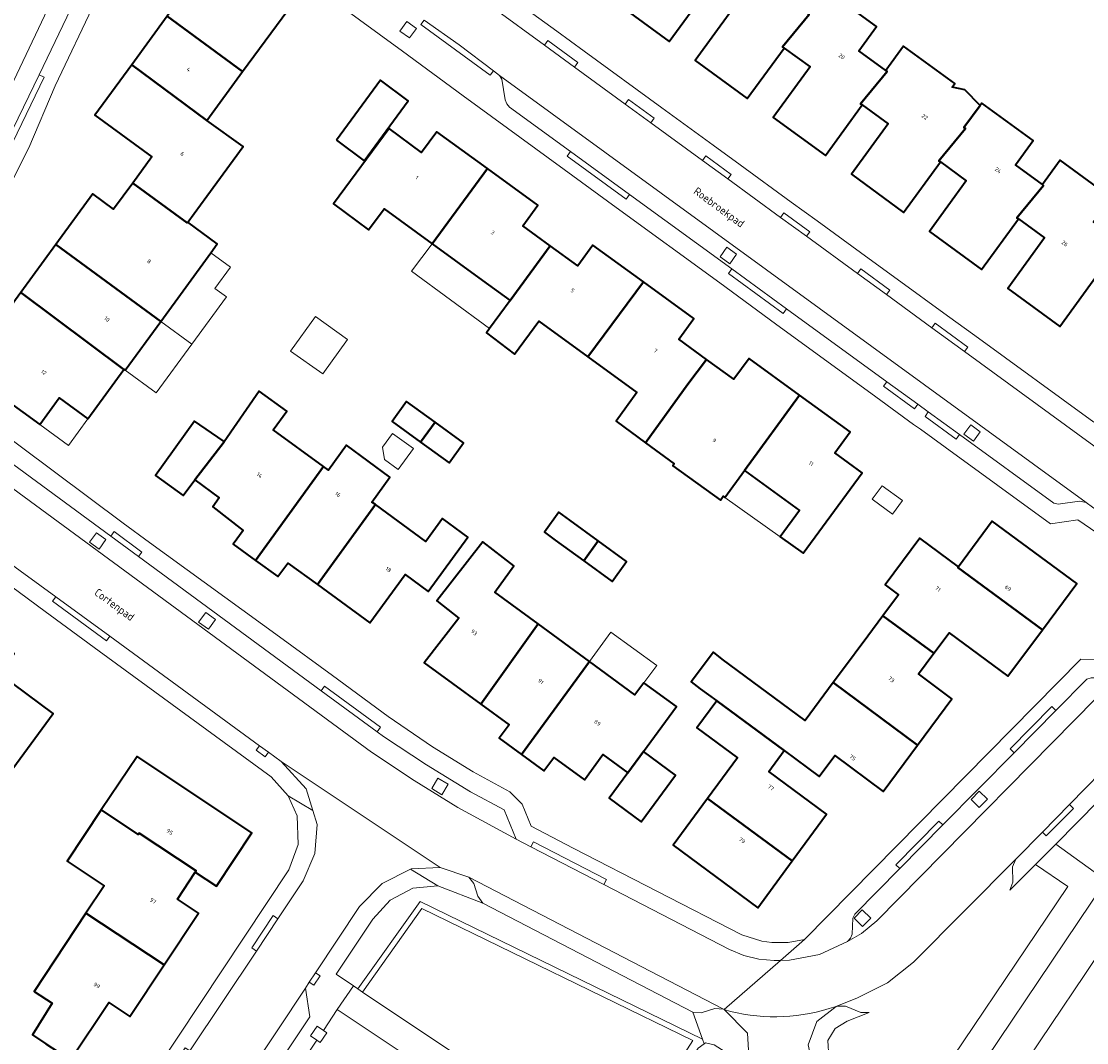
# Model space of a CAD drawing. Header units: metres. Extents: x 183400 to 185591, y 327112 to 329102.
# Tile 65 of 107: x 184571 to 184666, y 327967 to 328058. Entities that reach past the tile are written whole.
import ezdxf

# ---------------------------------------------------------------- set-up
doc = ezdxf.new("R2010")
doc.units = ezdxf.units.M
for name, color, linetype, lineweight in [('B-WE-GR-GRAS-GV', 60, 'Continuous', 13), ('B-WE-GR-GROENVOORZIENING-GV', 80, 'Continuous', 18), ('B-WE-GR-HAAG-GV', 90, 'GR-HAAG1', 13), ('B-WE-IE-MEUBILAIR_WEGMEUBILAIR-GV', 7, 'Continuous', 18), ('B-WE-OG-BEBOUWING-GV', 7, 'Continuous', 35), ('B-WE-OG-BEBOUWING_HUISNUMMER-T18', 10, 'Continuous', 18), ('B-WE-OG-BEBOUWING_LUIFEL-GV', 7, 'Continuous', 18), ('B-WE-OG-BEBOUWING_OVERIG-GV', 7, 'Continuous', 18), ('B-WE-OG-BEBOUWING_STRAATNAAM-T35', 50, 'Continuous', 35), ('B-WE-OG-TERREIN_ERF-GV', 7, 'Continuous', 18), ('B-WE-VH-ONVERHARD-GV', 252, 'Continuous', 18), ('B-WE-VH-VERHARDING_ASFALT-GV', 252, 'Continuous', 18), ('B-WE-VH-VERHARDING_BETON-GV', 252, 'Continuous', 18), ('B-WE-VH-VERHARDING_BETONSTRAATSTEEN-GV', 252, 'Continuous', 18), ('B-WE-VH-VERHARDING_TEGEL-GV', 252, 'Continuous', 18)]:
    doc.layers.add(name, color=color, linetype=linetype, lineweight=lineweight)
doc.styles.add('NLCS-ISO-M200-T25', font='NLCS-ISO.ttf')
doc.linetypes.add('GR-HAAG1', pattern='A,6,[176,NLCS.SHX,S=0.125,R=0,X=0,Y=0],-2', length=8)

msp = doc.modelspace()

# ---------------------------------------------------------------- linework, layer by layer
at = {"layer": 'B-WE-GR-GRAS-GV', "flags": 128}
msp.add_lwpolyline([(184623.987, 327956.216), (184630.906, 327966.978), (184606.68, 327978.798), (184601.349, 327971.328), (184619.858, 327958.972), (184622.182, 327957.421), (184623.987, 327956.216)], close=True, dxfattribs=at)
at = {"layer": 'B-WE-GR-GROENVOORZIENING-GV', "flags": 128}
for points in [[(184612.128, 327979.265), (184608.105, 327980.83), (184605.849, 327980.624), (184603.832, 327979.539), (184602.292, 327977.843), (184599.016, 327972.928), (184600.549, 327971.877), (184600.937, 327971.611), (184606.519, 327979.433), (184631.765, 327967.115), (184630.906, 327969.516), (184612.128, 327979.265)], [(184623.987, 327956.216), (184622.182, 327953.408), (184622.685, 327953.076), (184631.386, 327966.292), (184631.92, 327966.681), (184631.765, 327967.115), (184606.519, 327979.433), (184600.937, 327971.611), (184601.349, 327971.328), (184606.68, 327978.798), (184630.906, 327966.978), (184623.987, 327956.216)]]:
    msp.add_lwpolyline(points, close=True, dxfattribs=at)
at = {"layer": 'B-WE-GR-HAAG-GV', "flags": 128}
for points in [[(184600.937, 327971.611), (184606.519, 327979.433), (184631.765, 327967.115), (184630.906, 327969.516), (184612.128, 327979.265), (184608.105, 327980.83), (184605.849, 327980.624), (184603.832, 327979.539), (184602.292, 327977.843), (184599.016, 327972.928), (184600.549, 327971.877), (184600.937, 327971.611)], [(184631.92, 327966.681), (184631.765, 327967.115), (184606.519, 327979.433), (184600.937, 327971.611), (184601.349, 327971.328), (184606.68, 327978.798), (184630.906, 327966.978), (184623.987, 327956.216), (184622.182, 327953.408), (184622.685, 327953.076), (184631.386, 327966.292), (184631.92, 327966.681)]]:
    msp.add_lwpolyline(points, close=True, dxfattribs=at)
at = {"layer": 'B-WE-IE-MEUBILAIR_WEGMEUBILAIR-GV', "flags": 128}
for points in [[(184605.341, 328058.162), (184604.704, 328057.289), (184605.567, 328056.694), (184606.183, 328057.536), (184605.341, 328058.162)], [(184633.965, 328037.974), (184633.356, 328037.108), (184633.785, 328036.796), (184634.214, 328036.484), (184634.834, 328037.335), (184633.965, 328037.974)], [(184656.634, 328021.452), (184655.78, 328022.077), (184655.161, 328021.22), (184656.022, 328020.594), (184656.634, 328021.452)], [(184578.397, 328011.801), (184577.556, 328012.418), (184576.928, 328011.576), (184577.789, 328010.959), (184578.397, 328011.801)], [(184588.214, 328004.666), (184587.337, 328005.267), (184586.697, 328004.403), (184587.575, 328003.789), (184588.214, 328004.666)], [(184608.466, 327988.977), (184609.017, 327989.909), (184608.111, 327990.457), (184607.55, 327989.527), (184608.466, 327988.977)], [(184655.807, 327988.542), (184656.532, 327987.829), (184657.263, 327988.584), (184656.537, 327989.286), (184655.807, 327988.542)], [(184646.827, 327977.945), (184646.077, 327978.681), (184645.342, 327977.932), (184646.096, 327977.192), (184646.827, 327977.945)], [(184597.28, 327967.024), (184597.587, 327966.817), (184598.174, 327967.688), (184597.861, 327967.899), (184597.303, 327968.275), (184596.717, 327967.405), (184597.28, 327967.024)]]:
    msp.add_lwpolyline(points, close=True, dxfattribs=at)
at = {"layer": 'B-WE-OG-BEBOUWING-GV', "flags": 128}
for points in [[(184628.751, 328071.201), (184627.18, 328069.01), (184627.32, 328068.91), (184625.12, 328065.96), (184625.24, 328065.87), (184627.42, 328064.27), (184624.13, 328059.75), (184628.79, 328056.35), (184632.08, 328060.87), (184631.94, 328060.98), (184634.34, 328063.85), (184634.21, 328063.95), (184631.81, 328065.69), (184633.139, 328067.512), (184633.4, 328067.87), (184628.78, 328071.18), (184628.751, 328071.201)], [(184590.633, 328053.688), (184595.68, 328060.58), (184596.442, 328061.611), (184589.684, 328066.549), (184587.2, 328063.15), (184583.889, 328058.617), (184590.633, 328053.688)], [(184634.21, 328063.95), (184634.34, 328063.85), (184631.94, 328060.98), (184632.08, 328060.87), (184634.4, 328059.18), (184631.11, 328054.66), (184635.78, 328051.26), (184639.076, 328055.774), (184638.93, 328055.88), (184641.31, 328058.77), (184641.19, 328058.86), (184642.586, 328060.773), (184640.177, 328062.534), (184640.37, 328062.8), (184635.8, 328066.13), (184635.532, 328065.763), (184634.21, 328063.95)], [(184639.076, 328055.774), (184641.4, 328054.09), (184638.1, 328049.57), (184642.77, 328046.17), (184646.059, 328050.689), (184645.92, 328050.79), (184648.29, 328053.69), (184648.18, 328053.77), (184645.76, 328055.53), (184647.35, 328057.71), (184642.78, 328061.04), (184642.586, 328060.773), (184641.19, 328058.86), (184641.31, 328058.77), (184638.93, 328055.88), (184639.076, 328055.774)], [(184580.72, 328054.278), (184587.42, 328049.3), (184590.633, 328053.688), (184583.889, 328058.617), (184580.72, 328054.278)], [(184648.18, 328053.77), (184648.29, 328053.69), (184645.92, 328050.79), (184646.059, 328050.689), (184648.39, 328048.99), (184645.1, 328044.48), (184649.77, 328041.07), (184653.06, 328045.59), (184652.91, 328045.7), (184655.3, 328048.58), (184655.17, 328048.68), (184656.606, 328050.649), (184655.234, 328052.032), (184654.108, 328052.264), (184654.36, 328052.61), (184649.77, 328055.95), (184648.18, 328053.77)], [(184587.42, 328049.3), (184580.72, 328054.278), (184577.42, 328049.76), (184582.52, 328046.04), (184580.799, 328043.703), (184585.67, 328040.13), (184585.727, 328040.208), (184587.42, 328042.52), (184590.68, 328046.972), (184587.42, 328049.3)], [(184599.03, 328047.53), (184601.5, 328045.69), (184605.46, 328051.07), (184602.96, 328052.9), (184599.03, 328047.53)], [(184662.19, 328043.57), (184659.77, 328045.33), (184661.36, 328047.51), (184656.76, 328050.86), (184656.606, 328050.649), (184655.17, 328048.68), (184655.3, 328048.58), (184652.91, 328045.7), (184653.06, 328045.59), (184655.38, 328043.9), (184652.09, 328039.38), (184656.75, 328035.98), (184660.04, 328040.5), (184659.91, 328040.6), (184662.3, 328043.49), (184662.19, 328043.57)], [(184607.591, 328038.271), (184612.552, 328044.993), (184608.01, 328048.29), (184606.646, 328046.438), (184603.747, 328048.573), (184598.777, 328041.826), (184601.909, 328039.519), (184603.284, 328041.407), (184607.591, 328038.271)], [(184662.19, 328043.57), (184662.3, 328043.49), (184659.91, 328040.6), (184660.04, 328040.5), (184662.38, 328038.8), (184659.09, 328034.28), (184663.75, 328030.88), (184669.24, 328038.44), (184666.76, 328040.24), (184668.164, 328042.165), (184668.35, 328042.42), (184663.78, 328045.75), (184662.19, 328043.57)], [(184618.161, 328038.081), (184615.71, 328039.86), (184617.06, 328041.72), (184612.552, 328044.993), (184607.591, 328038.271), (184612.11, 328034.98), (184614.571, 328033.194), (184618.161, 328038.081)], [(184573.923, 328038.205), (184583.311, 328031.328), (184587.781, 328037.45), (184588.372, 328038.271), (184585.727, 328040.208), (184585.67, 328040.13), (184580.799, 328043.703), (184579.08, 328041.37), (184577.23, 328042.73), (184573.923, 328038.205)], [(184570.784, 328033.908), (184580.01, 328027.024), (184580.024, 328027.044), (184580.121, 328026.974), (184583.311, 328031.328), (184573.923, 328038.205), (184570.784, 328033.908)], [(184618.161, 328038.081), (184614.571, 328033.194), (184612.735, 328030.69), (184612.441, 328030.289), (184614.955, 328028.401), (184617.125, 328031.341), (184621.518, 328028.148), (184626.498, 328034.858), (184621.98, 328038.14), (184620.63, 328036.29), (184618.161, 328038.081)], [(184626.498, 328034.858), (184621.518, 328028.148), (184625.916, 328024.952), (184624.055, 328022.393), (184626.677, 328020.461), (184630.47, 328025.72), (184632.128, 328027.928), (184629.66, 328029.72), (184631.01, 328031.58), (184626.498, 328034.858)], [(184576.78, 328022.603), (184580.01, 328027.024), (184570.784, 328033.908), (184567.46, 328029.36), (184569.32, 328028.01), (184567.58, 328025.65), (184572.48, 328022.09), (184574.22, 328024.472), (184576.78, 328022.603)], [(184635.536, 328017.979), (184640.459, 328024.719), (184635.94, 328028), (184634.59, 328026.14), (184632.128, 328027.928), (184630.47, 328025.72), (184626.677, 328020.461), (184629.248, 328018.567), (184629.133, 328018.409), (184633.374, 328015.322), (184633.641, 328015.684), (184633.784, 328015.579), (184635.536, 328017.979)], [(184597.858, 328018.338), (184593.369, 328021.628), (184594.579, 328023.285), (184592.124, 328025.078), (184588.997, 328020.556), (184586.354, 328017.146), (184588.55, 328015.548), (184587.96, 328014.74), (184590.68, 328012.62), (184589.8, 328011.4), (184591.794, 328009.946), (184597.858, 328018.338)], [(184640.459, 328024.719), (184635.536, 328017.979), (184640.467, 328014.413), (184638.729, 328012.053), (184640.785, 328010.585), (184642.517, 328012.93), (184646.076, 328017.761), (184643.62, 328019.57), (184644.99, 328021.43), (184640.459, 328024.719)], [(184606.549, 328020.519), (184607.85, 328022.305), (184605.3, 328024.16), (184604.01, 328022.37), (184606.549, 328020.519)], [(184586.354, 328017.146), (184588.997, 328020.556), (184588.891, 328020.629), (184586.33, 328022.4), (184582.83, 328017.55), (184585.33, 328015.74), (184586.354, 328017.146)], [(184606.549, 328020.519), (184609.1, 328018.66), (184610.4, 328020.45), (184607.85, 328022.305), (184606.549, 328020.519)], [(184597.858, 328018.338), (184591.794, 328009.946), (184593.79, 328008.49), (184594.68, 328009.7), (184597.325, 328007.775), (184602.51, 328014.929), (184602.202, 328015.155), (184603.812, 328017.39), (184599.931, 328020.242), (184598.318, 328018.001), (184597.858, 328018.338)], [(184602.51, 328014.929), (184597.325, 328007.775), (184602.03, 328004.35), (184605.185, 328008.67), (184607.237, 328007.172), (184610.787, 328012.034), (184608.526, 328013.685), (184607.017, 328011.626), (184602.51, 328014.929)], [(184622.444, 328011.695), (184619.91, 328013.54), (184618.923, 328014.253), (184617.633, 328012.46), (184618.61, 328011.75), (184621.154, 328009.896), (184622.444, 328011.695)], [(184654.688, 328009.377), (184654.629, 328009.296), (184662.188, 328003.728), (184665.263, 328007.876), (184657.696, 328013.45), (184654.688, 328009.377)], [(184611.936, 327997.091), (184617.068, 328004.257), (184613.188, 328007.1), (184614.906, 328009.449), (184612.139, 328011.608), (184608.011, 328006.317), (184609.982, 328004.779), (184606.87, 328000.79), (184611.936, 327997.091)], [(184622.444, 328011.695), (184621.154, 328009.896), (184623.7, 328008.04), (184624.99, 328009.84), (184622.444, 328011.695)], [(184652.478, 328001.631), (184653.838, 328003.463), (184659.107, 327999.572), (184662.188, 328003.728), (184654.629, 328009.296), (184654.688, 328009.377), (184651.224, 328011.935), (184648.112, 328007.744), (184649.308, 328006.856), (184647.918, 328004.985), (184652.478, 328001.631)], [(184558.352, 327994.983), (184567.71, 327988.098), (184570.08, 327991.32), (184573.7, 327996.24), (184568.87, 327999.78), (184570.2, 328001.6), (184565.58, 328004.98), (184564.241, 328003.161), (184564.38, 328003.06), (184558.352, 327994.983)], [(184643.483, 327999.014), (184651.021, 327993.421), (184654.1, 327997.566), (184651.109, 327999.788), (184652.478, 328001.631), (184647.918, 328004.985), (184646.565, 328003.163), (184644.216, 328000), (184643.483, 327999.014)], [(184621.66, 328000.89), (184617.068, 328004.257), (184611.936, 327997.091), (184614.47, 327995.24), (184613.58, 327994.03), (184615.584, 327992.567), (184621.66, 328000.89)], [(184633.046, 327997.367), (184639.085, 327992.932), (184642.229, 327990.607), (184643.618, 327992.477), (184647.937, 327989.269), (184651.021, 327993.421), (184643.483, 327999.014), (184640.951, 327995.605), (184633.537, 328001.113), (184632.749, 328001.721), (184630.76, 327999.079), (184631.569, 327998.464), (184633.046, 327997.367)], [(184621.66, 328000.89), (184615.584, 327992.567), (184617.58, 327991.11), (184618.47, 327992.32), (184621.22, 327990.31), (184622.872, 327992.57), (184625.101, 327990.942), (184626.499, 327992.855), (184629.438, 327996.875), (184626.532, 327999), (184625.731, 327997.907), (184621.66, 328000.89)], [(184633.046, 327997.367), (184631.269, 327994.948), (184634.897, 327992.284), (184632.214, 327988.631), (184639.803, 327983.059), (184642.875, 327987.243), (184637.699, 327991.045), (184639.085, 327992.932), (184633.046, 327997.367)], [(184586.402, 327982.039), (184588.29, 327980.79), (184591.47, 327985.57), (184581.21, 327992.39), (184577.992, 327987.614), (184581.29, 327985.41), (184581.38, 327985.54), (184586.49, 327982.17), (184586.402, 327982.039)], [(184625.101, 327990.942), (184623.433, 327988.678), (184626.297, 327986.564), (184629.374, 327990.732), (184626.499, 327992.855), (184625.101, 327990.942)], [(184639.803, 327983.059), (184632.214, 327988.631), (184629.153, 327984.463), (184636.727, 327978.869), (184639.803, 327983.059)], [(184583.62, 327973.75), (184586.69, 327978.37), (184584.8, 327979.63), (184586.402, 327982.039), (184586.49, 327982.17), (184581.38, 327985.54), (184581.29, 327985.41), (184577.992, 327987.614), (184574.942, 327983.02), (184578.249, 327980.824), (184576.621, 327978.37), (184583.62, 327973.75)], [(184583.62, 327973.75), (184576.621, 327978.37), (184571.981, 327971.377), (184573.602, 327970.326), (184571.836, 327967.485), (184573.02, 327966.7), (184575.25, 327965.26), (184578.67, 327970.38), (184580.55, 327969.13), (184583.62, 327973.75)]]:
    msp.add_lwpolyline(points, close=True, dxfattribs=at)
at = {"layer": 'B-WE-OG-BEBOUWING_LUIFEL-GV', "flags": 128}
for points in [[(184614.571, 328033.194), (184612.11, 328034.98), (184607.591, 328038.271), (184605.747, 328035.802), (184612.735, 328030.69), (184614.571, 328033.194)], [(184587.781, 328037.45), (184583.311, 328031.328), (184586.088, 328029.294), (184589.182, 328033.53), (184588.156, 328034.279), (184589.537, 328036.168), (184587.781, 328037.45)], [(184583.311, 328031.328), (184580.121, 328026.974), (184582.9, 328024.93), (184586.088, 328029.294), (184583.311, 328031.328)], [(184572.48, 328022.09), (184575.057, 328020.228), (184576.78, 328022.603), (184574.22, 328024.472), (184572.48, 328022.09)], [(184633.784, 328015.579), (184638.729, 328012.053), (184640.467, 328014.413), (184635.536, 328017.979), (184633.784, 328015.579)], [(184621.66, 328000.89), (184625.731, 327997.907), (184626.532, 327999), (184627.689, 328000.55), (184623.563, 328003.531), (184621.66, 328000.89)]]:
    msp.add_lwpolyline(points, close=True, dxfattribs=at)
at = {"layer": 'B-WE-OG-BEBOUWING_OVERIG-GV', "flags": 128}
for points in [[(184600.017, 328029.707), (184597.154, 328031.77), (184594.918, 328028.666), (184597.808, 328026.641), (184600.017, 328029.707)], [(184603.159, 328020.069), (184603.329, 328018.979), (184604.557, 328018.083), (184605.913, 328019.94), (184604.056, 328021.296), (184603.159, 328020.069)], [(184646.971, 328015.414), (184648.782, 328014.079), (184649.672, 328015.287), (184647.86, 328016.621), (184646.971, 328015.414)]]:
    msp.add_lwpolyline(points, close=True, dxfattribs=at)
at = {"layer": 'B-WE-OG-TERREIN_ERF-GV', "flags": 128}
for points in [[(184740.705, 328082.937), (184697.839, 328023.206), (184695.879, 328020.476), (184689.41, 328012.06), (184686.05, 328008.05), (184682.71, 328004.29), (184678.587, 328000), (184663.4, 327984.56), (184667.899, 327981.313), (184667.662, 327980.961), (184687.582, 327967.259), (184689.086, 327966.11)], [(184670.623, 328009.952), (184665.357, 328013.556), (184662.908, 328013.209), (184653.481, 328020.083), (184651.273, 328021.675), (184650.663, 328022.097), (184647.275, 328024.578), (184638.298, 328031.109), (184633.338, 328034.77), (184624.067, 328041.513), (184619.392, 328044.926), (184610.37, 328051.503), (184604.939, 328055.505), (184583.277, 328071.312)], [(184581.082, 328067.578), (184573.859, 328052.384), (184571.518, 328046.839), (184563.975, 328031.921)], [(184632.08, 328060.87), (184628.79, 328056.35), (184624.13, 328059.75)], [(184642.78, 328061.04), (184647.35, 328057.71), (184645.76, 328055.53), (184648.18, 328053.77), (184648.18, 328053.77), (184649.77, 328055.95), (184654.36, 328052.61), (184654.108, 328052.264), (184655.234, 328052.032), (184656.606, 328050.649), (184656.76, 328050.86), (184661.36, 328047.51), (184659.77, 328045.33), (184662.19, 328043.57), (184663.78, 328045.75), (184668.35, 328042.42)], [(184595.68, 328060.58), (184590.633, 328053.688), (184587.42, 328049.3), (184590.68, 328046.972), (184587.42, 328042.52), (184585.727, 328040.208), (184588.372, 328038.271), (184587.781, 328037.45), (184583.311, 328031.328), (184580.121, 328026.974), (184580.024, 328027.044), (184580.01, 328027.024), (184576.78, 328022.603), (184574.22, 328024.472), (184572.48, 328022.09), (184567.58, 328025.65)], [(184614.115, 328060.65), (184618.737, 328057.284), (184621.191, 328055.497), (184628.142, 328050.435), (184632.736, 328047.089), (184635.137, 328045.341), (184639.723, 328042.001), (184642.045, 328040.31), (184646.704, 328036.917), (184649.201, 328035.099), (184653.692, 328031.829), (184656.132, 328030.052), (184666.799, 328022.308)], [(184669.24, 328038.44), (184663.75, 328030.88), (184659.09, 328034.28), (184662.38, 328038.8), (184660.04, 328040.5), (184656.75, 328035.98), (184652.09, 328039.38), (184655.38, 328043.9), (184653.06, 328045.59), (184649.77, 328041.07), (184645.1, 328044.48), (184648.39, 328048.99), (184646.059, 328050.689), (184642.77, 328046.17), (184638.1, 328049.57), (184641.4, 328054.09), (184639.076, 328055.774), (184635.78, 328051.26), (184631.11, 328054.66), (184634.4, 328059.18)], [(184570.784, 328033.908), (184573.923, 328038.205), (184577.23, 328042.73), (184579.08, 328041.37), (184580.799, 328043.703), (184582.52, 328046.04), (184577.42, 328049.76), (184580.72, 328054.278), (184583.889, 328058.617)], [(184561.594, 328026.959), (184579.958, 328013.27), (184582.302, 328011.541), (184593.93, 328003.09), (184598.665, 327999.629), (184603.667, 327995.979), (184607.62, 327993.27), (184611.25, 327991.04), (184614.54, 327989.23), (184615.63, 327988.13), (184616.45, 327986.17), (184620.21, 327984.21), (184635.308, 327976.431), (184637.078, 327975.891), (184637.995, 327975.764), (184639.454, 327975.771), (184640.891, 327976.026), (184665.623, 328001.093), (184668.141, 328001.057)], [(184567.02, 327943.83), (184581.32, 327965.28), (184582.85, 327964.28), (184594.76, 327982.26), (184595.59, 327984.53), (184595.52, 327987.08), (184594.72, 327988.89), (184593.18, 327990.58), (184577.795, 328001.832), (184572.963, 328005.37), (184568.34, 328008.76)], [(184659.951, 327963.942), (184662.962, 327968.425), (184665.972, 327972.908), (184669.15, 327977.64), (184676.34, 327972.75), (184673.822, 327968.998), (184676.386, 327967.274), (184678.95, 327965.55)], [(184617.71, 327957.37), (184599.09, 327969.75), (184597.861, 327967.899), (184598.174, 327967.688), (184597.587, 327966.817), (184597.28, 327967.024), (184597.28, 327967.024), (184592.805, 327960.285)]]:
    msp.add_lwpolyline(points, dxfattribs=at)
for points in [[(184599.03, 328047.53), (184602.96, 328052.9), (184605.46, 328051.07), (184601.5, 328045.69), (184599.03, 328047.53)], [(184635.536, 328017.979), (184633.784, 328015.579), (184633.641, 328015.684), (184633.374, 328015.322), (184629.133, 328018.409), (184629.248, 328018.567), (184626.677, 328020.461), (184624.055, 328022.393), (184625.916, 328024.952), (184621.518, 328028.148), (184617.125, 328031.341), (184614.955, 328028.401), (184612.441, 328030.289), (184612.735, 328030.69), (184614.571, 328033.194), (184612.11, 328034.98), (184607.591, 328038.271), (184603.284, 328041.407), (184601.909, 328039.519), (184598.777, 328041.826), (184603.747, 328048.573), (184606.646, 328046.438), (184608.01, 328048.29), (184612.552, 328044.993), (184617.06, 328041.72), (184615.71, 328039.86), (184618.161, 328038.081), (184620.63, 328036.29), (184621.98, 328038.14), (184626.498, 328034.858), (184631.01, 328031.58), (184629.66, 328029.72), (184632.128, 328027.928), (184634.59, 328026.14), (184635.94, 328028), (184640.459, 328024.719), (184644.99, 328021.43), (184643.62, 328019.57), (184646.076, 328017.761), (184642.517, 328012.93), (184640.785, 328010.585), (184638.729, 328012.053), (184640.467, 328014.413), (184635.536, 328017.979)], [(184602.51, 328014.929), (184607.017, 328011.626), (184608.526, 328013.685), (184610.787, 328012.034), (184607.237, 328007.172), (184605.185, 328008.67), (184602.03, 328004.35), (184597.325, 328007.775), (184594.68, 328009.7), (184593.79, 328008.49), (184591.794, 328009.946), (184589.8, 328011.4), (184590.68, 328012.62), (184587.96, 328014.74), (184588.55, 328015.548), (184586.354, 328017.146), (184585.33, 328015.74), (184582.83, 328017.55), (184586.33, 328022.4), (184588.891, 328020.629), (184588.997, 328020.556), (184592.124, 328025.078), (184594.579, 328023.285), (184593.369, 328021.628), (184597.858, 328018.338), (184598.318, 328018.001), (184599.931, 328020.242), (184603.812, 328017.39), (184602.202, 328015.155), (184602.51, 328014.929)], [(184607.85, 328022.305), (184610.4, 328020.45), (184609.1, 328018.66), (184606.549, 328020.519), (184604.01, 328022.37), (184605.3, 328024.16), (184607.85, 328022.305)], [(184622.444, 328011.695), (184624.99, 328009.84), (184623.7, 328008.04), (184621.154, 328009.896), (184618.61, 328011.75), (184617.633, 328012.46), (184618.923, 328014.253), (184619.91, 328013.54), (184622.444, 328011.695)], [(184553.767, 328003.226), (184546.87, 328008.26), (184550.54, 328013.18), (184552.96, 328011.41), (184554.3, 328013.24), (184558.752, 328009.977), (184563.25, 328006.68), (184561.91, 328004.86), (184564.241, 328003.161), (184565.58, 328004.98), (184570.2, 328001.6), (184568.87, 327999.78), (184573.7, 327996.24), (184570.08, 327991.32), (184567.71, 327988.098), (184558.352, 327994.983), (184558.237, 327995.068), (184560.58, 327998.252), (184553.767, 328003.226)], [(184654.688, 328009.377), (184657.696, 328013.45), (184665.263, 328007.876), (184662.188, 328003.728), (184659.107, 327999.572), (184653.838, 328003.463), (184652.478, 328001.631), (184651.109, 327999.788), (184654.1, 327997.566), (184651.021, 327993.421), (184647.937, 327989.269), (184643.618, 327992.477), (184642.229, 327990.607), (184639.085, 327992.932), (184637.699, 327991.045), (184642.875, 327987.243), (184639.803, 327983.059), (184636.727, 327978.869), (184629.153, 327984.463), (184632.214, 327988.631), (184634.897, 327992.284), (184631.269, 327994.948), (184633.046, 327997.367), (184631.569, 327998.464), (184630.76, 327999.079), (184632.749, 328001.721), (184633.537, 328001.113), (184640.951, 327995.605), (184643.483, 327999.014), (184644.216, 328000), (184646.565, 328003.163), (184647.918, 328004.985), (184649.308, 328006.856), (184648.112, 328007.744), (184651.224, 328011.935), (184654.688, 328009.377)], [(184617.068, 328004.257), (184621.66, 328000.89), (184625.731, 327997.907), (184626.532, 327999), (184629.438, 327996.875), (184626.499, 327992.855), (184629.374, 327990.732), (184626.297, 327986.564), (184623.433, 327988.678), (184625.101, 327990.942), (184622.872, 327992.57), (184621.22, 327990.31), (184618.47, 327992.32), (184617.58, 327991.11), (184615.584, 327992.567), (184613.58, 327994.03), (184614.47, 327995.24), (184611.936, 327997.091), (184606.87, 328000.79), (184609.982, 328004.779), (184608.011, 328006.317), (184612.139, 328011.608), (184614.906, 328009.449), (184613.188, 328007.1), (184617.068, 328004.257)], [(184577.992, 327987.614), (184581.21, 327992.39), (184591.47, 327985.57), (184588.29, 327980.79), (184586.402, 327982.039), (184584.8, 327979.63), (184586.69, 327978.37), (184583.62, 327973.75), (184580.55, 327969.13), (184578.67, 327970.38), (184575.25, 327965.26), (184573.02, 327966.7), (184571.836, 327967.485), (184573.602, 327970.326), (184571.981, 327971.377), (184576.621, 327978.37), (184578.249, 327980.824), (184574.942, 327983.02), (184577.992, 327987.614)], [(184610.166, 327927.646), (184611.978, 327926.424), (184614.62, 327924.809), (184618.212, 327922.375), (184625.791, 327917.91), (184627.332, 327918.214), (184626.952, 327920.075), (184636.143, 327921.951), (184636.583, 327919.795), (184658.939, 327924.335), (184676.48, 327950.31), (184687.174, 327965.802), (184666.821, 327979.711), (184666.595, 327979.375), (184640.51, 327940.6), (184633.93, 327939.09), (184617.004, 327949.955), (184616.589, 327950.222), (184616.545, 327950.25), (184604.727, 327931.829), (184610.166, 327927.646)]]:
    msp.add_lwpolyline(points, close=True, dxfattribs=at)
at = {"layer": 'B-WE-VH-ONVERHARD-GV', "flags": 128}
for points in [[(184605.341, 328058.162), (184604.704, 328057.289), (184605.567, 328056.694), (184606.183, 328057.536), (184605.341, 328058.162)], [(184633.965, 328037.974), (184633.356, 328037.108), (184633.785, 328036.796), (184634.214, 328036.484), (184634.834, 328037.335), (184633.965, 328037.974)], [(184656.634, 328021.452), (184655.78, 328022.077), (184655.161, 328021.22), (184656.022, 328020.594), (184656.634, 328021.452)], [(184578.397, 328011.801), (184577.556, 328012.418), (184576.928, 328011.576), (184577.789, 328010.959), (184578.397, 328011.801)], [(184588.214, 328004.666), (184587.337, 328005.267), (184586.697, 328004.403), (184587.575, 328003.789), (184588.214, 328004.666)], [(184608.466, 327988.977), (184609.017, 327989.909), (184608.111, 327990.457), (184607.55, 327989.527), (184608.466, 327988.977)], [(184655.807, 327988.542), (184656.532, 327987.829), (184657.263, 327988.584), (184656.537, 327989.286), (184655.807, 327988.542)], [(184646.827, 327977.945), (184646.077, 327978.681), (184645.342, 327977.932), (184646.096, 327977.192), (184646.827, 327977.945)], [(184597.861, 327967.899), (184597.303, 327968.275), (184596.717, 327967.405), (184597.28, 327967.024), (184597.587, 327966.817), (184598.174, 327967.688), (184597.861, 327967.899)]]:
    msp.add_lwpolyline(points, close=True, dxfattribs=at)
at = {"layer": 'B-WE-VH-VERHARDING_ASFALT-GV', "flags": 128}
for points in [[(184561.282, 328034.221), (184577.625, 328068.61), (184577.768, 328068.954), (184578.668, 328071.122), (184579.099, 328072.161), (184573.8, 328073.807), (184572.186, 328069.731), (184572.01, 328069.288), (184570.55, 328066.24)], [(184606.874, 328058.285), (184610.022, 328056.068), (184613.072, 328053.747), (184613.619, 328053.331), (184666.09, 328015.128), (184666.677, 328014.705), (184667.486, 328014.122), (184671.498, 328011.23), (184674.137, 328014.835), (184670.134, 328017.754), (184669.327, 328018.343), (184655.232, 328028.623), (184652.304, 328030.758), (184648.241, 328033.721), (184645.643, 328035.616), (184641.087, 328038.939), (184638.769, 328040.63), (184634.045, 328044.075), (184631.778, 328045.728), (184627.165, 328049.093), (184624.871, 328050.766), (184620.325, 328054.082), (184617.646, 328056.036), (184613.153, 328059.312)]]:
    msp.add_lwpolyline(points, dxfattribs=at)
for points in [[(184569.299, 328010.065), (184573.919, 328006.685), (184578.754, 328003.149), (184592.132, 327993.363), (184592.939, 327992.773), (184594.082, 327991.937), (184608.323, 327982.48), (184610.885, 327981.598), (184633.656, 327969.781), (184633.715, 327969.75), (184638.744, 327974.149), (184638.189, 327974.139), (184636.82, 327974.27), (184635.473, 327974.584), (184634.198, 327975.12), (184622.959, 327980.942), (184616.423, 327984.329), (184615.117, 327985.005), (184609.904, 327987.84), (184605.993, 327990.258), (184602.16, 327992.798), (184561.035, 328023.004, -0.296879)], [(184668.942, 327999.582), (184647.379, 327977.686), (184645.999, 327976.557), (184644.742, 327975.858), (184642.259, 327974.689), (184639.565, 327974.163), (184638.744, 327974.149), (184633.715, 327969.75, 0.14616), (184643.102, 327969.848), (184643.737, 327970.046), (184643.8, 327970.071), (184645.659, 327970.8), (184648.322, 327972.144), (184650.659, 327973.997), (184659.809, 327983.213), (184662.182, 327985.631), (184664.603, 327988.097), (184673.149, 327996.804)], [(184546.184, 327896.301), (184596.247, 327971.673), (184596.6, 327972.207), (184597.152, 327973.04), (184601.093, 327978.992), (184603.132, 327981.05), (184605.656, 327982.304), (184605.726, 327982.339), (184608.323, 327982.48), (184594.082, 327991.937), (184596.332, 327989.496), (184596.93, 327987.559), (184597.312, 327986.324), (184597.087, 327983.705), (184596.064, 327981.283), (184593.795, 327977.879), (184591.872, 327974.993), (184585.918, 327966.061), (184583.703, 327962.738), (184582.809, 327961.393), (184581.915, 327960.049), (184571.221, 327943.961), (184570.708, 327943.356, -0.277559)]]:
    msp.add_lwpolyline(points, format="xyb", dxfattribs=at)
at = {"layer": 'B-WE-VH-VERHARDING_BETON-GV', "flags": 128}
for points in [[(184613.072, 328053.747), (184610.022, 328056.068), (184606.874, 328058.285), (184606.58, 328057.881), (184612.778, 328053.361), (184613.072, 328053.747)], [(184620.325, 328054.082), (184620.62, 328054.486), (184617.94, 328056.44), (184617.646, 328056.036), (184620.325, 328054.082)], [(184572.423, 328053.393), (184569.631, 328047.582), (184570.082, 328047.366), (184572.873, 328053.177), (184572.423, 328053.393)], [(184627.165, 328049.093), (184627.46, 328049.497), (184625.165, 328051.17), (184624.871, 328050.766), (184627.165, 328049.093)], [(184619.965, 328046.522), (184619.671, 328046.118), (184624.956, 328042.263), (184625.254, 328042.673), (184619.965, 328046.522)], [(184634.045, 328044.075), (184634.339, 328044.479), (184632.073, 328046.132), (184631.778, 328045.728), (184634.045, 328044.075)], [(184641.087, 328038.939), (184641.382, 328039.343), (184639.064, 328041.034), (184638.769, 328040.63), (184641.087, 328038.939)], [(184639.301, 328032.451), (184634.393, 328036.022), (184634.099, 328035.618), (184639.003, 328032.042), (184639.301, 328032.451)], [(184648.241, 328033.721), (184648.536, 328034.125), (184645.938, 328036.02), (184645.643, 328035.616), (184648.241, 328033.721)], [(184655.232, 328028.623), (184655.527, 328029.027), (184652.599, 328031.162), (184652.304, 328030.758), (184655.232, 328028.623)], [(184648.273, 328025.922), (184647.978, 328025.518), (184650.738, 328023.506), (184651.034, 328023.913), (184648.273, 328025.922)], [(184651.981, 328023.223), (184651.687, 328022.819), (184654.472, 328020.788), (184654.769, 328021.195), (184651.981, 328023.223)], [(184578.835, 328012.111), (184581.322, 328010.284), (184581.618, 328010.687), (184579.131, 328012.514), (184578.835, 328012.111)], [(184573.919, 328006.685), (184573.624, 328006.281), (184578.458, 328002.745), (184578.754, 328003.149), (184573.919, 328006.685)], [(184597.67, 327998.275), (184602.66, 327994.609), (184602.956, 327995.012), (184597.966, 327998.678), (184597.67, 327998.275)], [(184663.397, 327996.505), (184663.041, 327996.857), (184659.311, 327993.079), (184659.666, 327992.728), (184663.397, 327996.505)], [(184592.939, 327992.773), (184592.132, 327993.363), (184591.837, 327992.96), (184592.644, 327992.369), (184592.939, 327992.773)], [(184653.288, 327986.269), (184652.933, 327986.621), (184649.076, 327982.716), (184649.432, 327982.365), (184653.288, 327986.269)], [(184616.423, 327984.329), (184622.959, 327980.942), (184623.189, 327981.386), (184616.653, 327984.773), (184616.423, 327984.329)], [(184593.795, 327977.879), (184593.371, 327978.161), (184591.455, 327975.27), (184591.872, 327974.993), (184593.795, 327977.879)], [(184597.152, 327973.04), (184596.6, 327972.207), (184597.017, 327971.931), (184597.57, 327972.764), (184597.152, 327973.04)]]:
    msp.add_lwpolyline(points, close=True, dxfattribs=at)
at = {"layer": 'B-WE-VH-VERHARDING_BETONSTRAATSTEEN-GV', "flags": 128}
for points in [[(184577.625, 328068.61), (184561.282, 328034.221), (184563.706, 328035.247), (184569.631, 328047.582), (184572.423, 328053.393), (184578.457, 328065.956), (184577.625, 328068.61)], [(184613.619, 328053.331), (184613.817, 328052.993), (184614.13, 328051.156), (184614.263, 328050.799), (184614.505, 328050.495), (184619.965, 328046.522), (184625.254, 328042.673), (184634.393, 328036.022), (184639.301, 328032.451), (184648.273, 328025.922), (184651.034, 328023.913), (184651.981, 328023.223), (184654.769, 328021.195), (184663.209, 328015.053), (184663.596, 328014.964), (184665.517, 328015.227), (184666.09, 328015.128), (184613.619, 328053.331)], [(184633.965, 328037.974), (184634.834, 328037.335), (184634.214, 328036.484), (184633.785, 328036.796), (184633.356, 328037.108), (184633.965, 328037.974)], [(184615.117, 327985.005), (184614.032, 327987.633), (184611.019, 327989.248), (184607.091, 327991.641), (184603.251, 327994.175), (184602.66, 327994.609), (184597.67, 327998.275), (184581.322, 328010.284), (184578.835, 328012.111), (184563.934, 328023.057), (184561.035, 328023.004), (184602.16, 327992.798), (184605.993, 327990.258), (184609.904, 327987.84), (184615.117, 327985.005)], [(184656.634, 328021.452), (184656.022, 328020.594), (184655.161, 328021.22), (184655.78, 328022.077), (184656.634, 328021.452)], [(184578.397, 328011.801), (184577.789, 328010.959), (184576.928, 328011.576), (184577.556, 328012.418), (184578.397, 328011.801)], [(184588.214, 328004.666), (184587.575, 328003.789), (184586.697, 328004.403), (184587.337, 328005.267), (184588.214, 328004.666)], [(184649.432, 327982.365), (184645.398, 327978.28), (184645.242, 327977.92), (184645.157, 327976.514), (184645.007, 327976.145), (184644.742, 327975.858), (184645.999, 327976.557), (184647.379, 327977.686), (184668.942, 327999.582), (184668.391, 327999.433), (184666.557, 327999.447), (184666.176, 327999.319), (184663.397, 327996.505), (184659.666, 327992.728), (184653.288, 327986.269), (184649.432, 327982.365)], [(184608.466, 327988.977), (184607.55, 327989.527), (184608.111, 327990.457), (184609.017, 327989.909), (184608.466, 327988.977)], [(184655.807, 327988.542), (184656.537, 327989.286), (184657.263, 327988.584), (184656.532, 327987.829), (184655.807, 327988.542)], [(184633.656, 327969.781), (184610.885, 327981.598), (184611.324, 327981.032), (184611.666, 327979.891), (184612.128, 327979.265), (184630.906, 327969.516), (184631.667, 327969.472), (184632.892, 327969.855), (184633.656, 327969.781)], [(184646.827, 327977.945), (184646.096, 327977.192), (184645.342, 327977.932), (184646.077, 327978.681), (184646.827, 327977.945)], [(184543.489, 327892.244), (184543.313, 327891.979), (184545.811, 327892.571), (184555.488, 327907.14), (184556.041, 327907.973), (184567.926, 327925.866), (184568.479, 327926.699), (184580.12, 327944.225), (184580.673, 327945.058), (184596.639, 327969.096), (184596.247, 327971.673), (184546.184, 327896.301), (184543.489, 327892.244)]]:
    msp.add_lwpolyline(points, close=True, dxfattribs=at)
msp.add_lwpolyline([(184630.052, 327945.91), (184631.13, 327945.948), (184642.413, 327963.696), (184641.673, 327964.546), (184641.22, 327966.605), (184642.001, 327968.694), (184643.737, 327970.046), (184643.102, 327969.848, -0.14616), (184633.715, 327969.75), (184635.807, 327967.657), (184635.972, 327964.594), (184625.906, 327949.908), (184626.313, 327948.517), (184626.512, 327948.328)], format="xyb", close=True, dxfattribs=at)
at = {"layer": 'B-WE-VH-VERHARDING_TEGEL-GV', "flags": 128}
for points in [[(184563.975, 328031.921), (184571.518, 328046.839), (184573.859, 328052.384), (184581.082, 328067.578), (184582.276, 328070.11), (184582.73, 328071.033), (184579.099, 328072.161), (184578.668, 328071.122), (184579.13, 328070.93), (184578.23, 328068.762), (184577.768, 328068.954), (184577.625, 328068.61), (184578.457, 328065.956), (184572.423, 328053.393), (184572.873, 328053.177), (184570.082, 328047.366)], [(184583.277, 328071.312), (184604.939, 328055.505), (184610.37, 328051.503), (184619.392, 328044.926), (184624.067, 328041.513), (184633.338, 328034.77), (184638.298, 328031.109), (184647.275, 328024.578), (184650.663, 328022.097), (184651.273, 328021.675), (184653.481, 328020.083), (184662.908, 328013.209), (184665.357, 328013.556), (184670.623, 328009.952)], [(184666.799, 328022.308), (184656.132, 328030.052), (184653.692, 328031.829), (184649.201, 328035.099), (184646.704, 328036.917), (184642.045, 328040.31), (184639.723, 328042.001), (184635.137, 328045.341), (184632.736, 328047.089), (184628.142, 328050.435), (184621.191, 328055.497), (184618.737, 328057.284), (184614.115, 328060.65)], [(184613.153, 328059.312), (184617.646, 328056.036), (184617.94, 328056.44), (184620.62, 328054.486), (184620.325, 328054.082), (184624.871, 328050.766), (184625.165, 328051.17), (184627.46, 328049.497), (184627.165, 328049.093), (184631.778, 328045.728), (184632.073, 328046.132), (184634.339, 328044.479), (184634.045, 328044.075), (184638.769, 328040.63), (184639.064, 328041.034), (184641.382, 328039.343), (184641.087, 328038.939), (184645.643, 328035.616), (184645.938, 328036.02), (184648.536, 328034.125), (184648.241, 328033.721), (184652.304, 328030.758), (184652.304, 328030.758), (184652.599, 328031.162), (184655.527, 328029.027), (184655.232, 328028.623), (184669.327, 328018.343)], [(184666.677, 328014.705), (184666.09, 328015.128), (184665.517, 328015.227), (184663.596, 328014.964), (184663.209, 328015.053), (184654.769, 328021.195), (184654.472, 328020.788), (184651.687, 328022.819), (184651.981, 328023.223), (184651.034, 328023.913), (184650.738, 328023.506), (184647.978, 328025.518), (184648.273, 328025.922), (184639.301, 328032.451), (184639.003, 328032.042), (184634.099, 328035.618), (184634.393, 328036.022), (184625.254, 328042.673), (184624.956, 328042.263), (184619.671, 328046.118), (184619.965, 328046.522), (184614.505, 328050.495), (184614.263, 328050.799), (184614.13, 328051.156), (184613.817, 328052.993), (184613.619, 328053.331), (184613.072, 328053.747), (184612.778, 328053.361), (184606.58, 328057.881), (184606.874, 328058.285)], [(184563.934, 328023.057), (184578.835, 328012.111), (184579.131, 328012.514), (184581.618, 328010.687), (184581.322, 328010.284), (184597.67, 327998.275), (184597.966, 327998.678), (184602.956, 327995.012), (184602.66, 327994.609), (184603.251, 327994.175), (184607.091, 327991.641), (184611.019, 327989.248), (184614.032, 327987.633), (184615.117, 327985.005), (184616.423, 327984.329), (184616.653, 327984.773), (184623.189, 327981.386), (184622.959, 327980.942), (184634.198, 327975.12), (184635.473, 327974.584), (184636.82, 327974.27), (184638.189, 327974.139), (184638.744, 327974.149), (184640.891, 327976.026), (184639.454, 327975.771), (184637.995, 327975.764), (184637.078, 327975.891), (184635.308, 327976.431), (184620.21, 327984.21), (184616.45, 327986.17), (184615.63, 327988.13), (184614.54, 327989.23), (184611.25, 327991.04), (184607.62, 327993.27), (184603.667, 327995.979), (184598.665, 327999.629), (184593.93, 328003.09), (184582.302, 328011.541), (184579.958, 328013.27), (184561.594, 328026.959)], [(184568.34, 328008.76), (184572.963, 328005.37), (184577.795, 328001.832), (184593.18, 327990.58), (184594.72, 327988.89), (184596.93, 327987.559), (184596.332, 327989.496), (184594.082, 327991.937), (184592.939, 327992.773), (184592.644, 327992.369), (184591.837, 327992.96), (184592.132, 327993.363), (184578.754, 328003.149), (184578.458, 328002.745), (184573.624, 328006.281), (184573.919, 328006.685), (184569.299, 328010.065)], [(184668.141, 328001.057), (184665.623, 328001.093), (184640.891, 327976.026), (184638.744, 327974.149), (184639.565, 327974.163), (184642.259, 327974.689), (184644.742, 327975.858), (184645.007, 327976.145), (184645.157, 327976.514), (184645.242, 327977.92), (184645.398, 327978.28), (184649.432, 327982.365), (184649.432, 327982.365), (184649.076, 327982.716), (184652.933, 327986.621), (184653.288, 327986.269), (184659.666, 327992.728), (184659.311, 327993.079), (184663.041, 327996.857), (184663.397, 327996.505), (184666.176, 327999.319)], [(184673.149, 327996.804), (184664.603, 327988.097), (184664.959, 327987.746), (184662.532, 327985.288), (184662.182, 327985.631), (184659.809, 327983.213), (184659.525, 327982.539), (184659.549, 327981.164), (184659.27, 327980.444), (184661.575, 327982.739), (184663.4, 327984.56), (184678.587, 328000)], [(184570.708, 327943.356), (184571.221, 327943.961), (184570.847, 327946.594), (184579.634, 327959.796), (184581.915, 327960.049), (184582.809, 327961.393), (184582.392, 327961.67), (184585.491, 327966.346), (184585.918, 327966.061), (184591.872, 327974.993), (184591.455, 327975.27), (184593.371, 327978.161), (184593.795, 327977.879), (184596.064, 327981.283), (184597.087, 327983.705), (184597.312, 327986.324), (184596.93, 327987.559), (184594.72, 327988.89), (184595.52, 327987.08), (184595.59, 327984.53), (184594.76, 327982.26), (184582.85, 327964.28), (184581.32, 327965.28), (184567.02, 327943.83)], [(184640.51, 327940.6), (184666.595, 327979.375), (184666.821, 327979.711), (184666.821, 327979.711), (184667.453, 327980.65), (184667.662, 327980.961), (184667.899, 327981.313), (184663.4, 327984.56), (184661.575, 327982.739), (184664.463, 327980.776), (184650.472, 327960.012)], [(184592.805, 327960.285), (184597.28, 327967.024), (184596.717, 327967.405), (184597.303, 327968.275), (184597.861, 327967.899), (184599.09, 327969.75), (184600.549, 327971.877), (184599.016, 327972.928), (184602.292, 327977.843), (184603.832, 327979.539), (184605.849, 327980.624), (184608.105, 327980.83), (184605.656, 327982.304), (184603.132, 327981.05), (184601.093, 327978.992), (184597.152, 327973.04), (184597.57, 327972.764), (184597.017, 327971.931), (184596.6, 327972.207), (184596.247, 327971.673), (184596.639, 327969.096), (184580.673, 327945.058)], [(184619.858, 327958.972), (184601.349, 327971.328), (184600.937, 327971.611), (184600.549, 327971.877), (184599.09, 327969.75), (184617.71, 327957.37)], [(184643.068, 327965.507), (184643.001, 327966.991), (184643.637, 327968.075), (184644.713, 327968.726), (184646.682, 327969.485), (184645.933, 327969.49), (184644.578, 327970.054), (184643.8, 327970.071), (184643.737, 327970.046), (184642.001, 327968.694), (184641.22, 327966.605)]]:
    msp.add_lwpolyline(points, dxfattribs=at)
for points in [[(184605.341, 328058.162), (184606.183, 328057.536), (184605.567, 328056.694), (184604.704, 328057.289), (184605.341, 328058.162)], [(184608.105, 327980.83), (184612.128, 327979.265), (184611.666, 327979.891), (184611.324, 327981.032), (184610.885, 327981.598), (184608.323, 327982.48), (184605.726, 327982.339), (184605.656, 327982.304), (184608.105, 327980.83)], [(184633.715, 327969.75), (184633.656, 327969.781), (184632.892, 327969.855), (184631.667, 327969.472), (184630.906, 327969.516), (184631.765, 327967.115), (184631.92, 327966.681), (184632.042, 327966.77), (184632.835, 327966.597), (184635.55, 327964.863), (184635.972, 327964.594), (184635.807, 327967.657), (184633.715, 327969.75)]]:
    msp.add_lwpolyline(points, close=True, dxfattribs=at)

# ---------------------------------------------------------------- texts
at = {"layer": 'B-WE-OG-BEBOUWING_HUISNUMMER-T18', "char_height": 0.36, "attachment_point": 5, "style": 'NLCS-ISO-M200-T25'}
for s, insert, rotation in [('20', (184644.234, 328055.031), 323.9), ('4', (184585.805, 328053.865), 323.8), ('22', (184651.664, 328049.625), 324), ('6', (184585.249, 328046.326), 323.8), ('24', (184658.23, 328044.841), 323.9), ('1', (184606.236, 328044.206), 323.9), ('3', (184613.008, 328039.275), 323.9), ('26', (184664.192, 328038.296), 324), ('8', (184582.275, 328036.693), 323.9), ('5', (184620.154, 328034.085), 324), ('10', (184578.498, 328031.527), 323.8), ('7', (184627.573, 328028.692), 324), ('12', (184572.843, 328026.771), 324), ('9', (184632.839, 328020.659), 323.9), ('11', (184641.496, 328018.606), 324.1), ('14', (184592.145, 328017.566), 323.8), ('16', (184599.155, 328015.849), 323.7), ('18', (184603.673, 328009.117), 323.8), ('71', (184652.838, 328007.399), 323.4), ('69', (184659.103, 328007.445), 323.6), ('93', (184611.342, 328003.494), 323.8), ('91', (184617.314, 327999.116), 323.7), ('73', (184648.672, 327999.292), 323.4), ('89', (184622.372, 327995.41), 323.8), ('75', (184645.201, 327992.294), 323.4), ('77', (184637.895, 327989.609), 323.7), ('95', (184584.112, 327985.658), 326.4), ('79', (184635.316, 327984.884), 323.6), ('97', (184582.625, 327979.48), 326.4), ('99', (184577.592, 327971.906), 326.4)]:
    msp.add_mtext(s, dxfattribs=dict(at, insert=insert, rotation=rotation))
at = {"layer": 'B-WE-OG-BEBOUWING_STRAATNAAM-T35', "char_height": 0.7, "attachment_point": 5, "style": 'NLCS-ISO-M200-T25'}
for s, insert, rotation in [('Roebroekpad', (184633.206, 328041.451), 323.9), ('Cortenpad', (184579.108, 328005.901), 323.8)]:
    msp.add_mtext(s, dxfattribs=dict(at, insert=insert, rotation=rotation))

doc.saveas('drawing.dxf')
